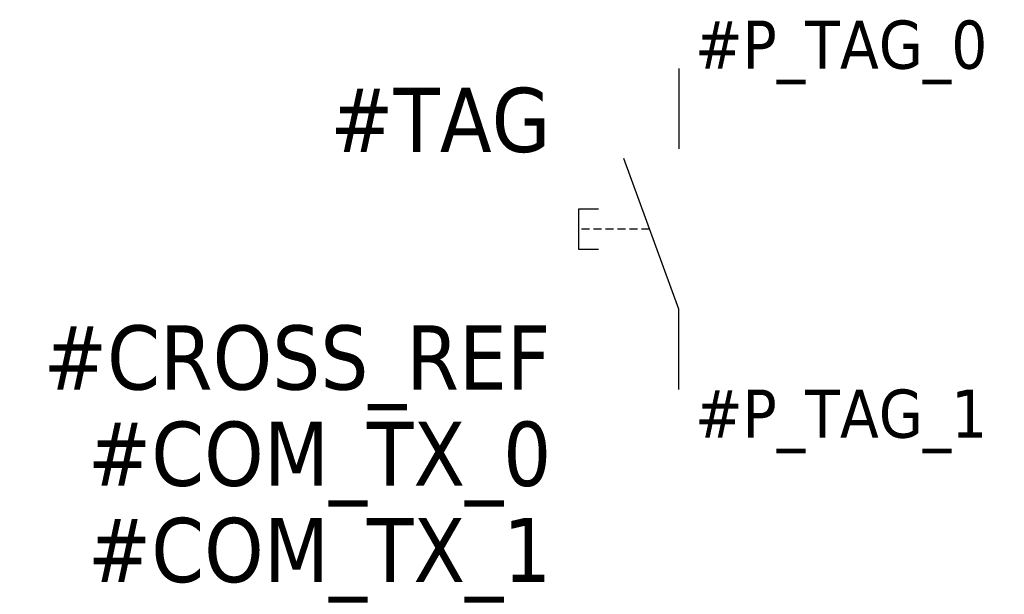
# Model space of a CAD drawing. Extents: x -20.5 to 10.1, y -16.4 to 1.5.
import ezdxf
from ezdxf.enums import TextEntityAlignment as Align

# ---------------------------------------------------------------- set-up
doc = ezdxf.new("R2010")
doc.units = 0
doc.header["$LTSCALE"] = 10
doc.linetypes.add('CONTINU', pattern=[0])
doc.linetypes.add('TIRET', pattern=[0.75, 0.5, -0.25])
doc.layers.get('0').update_dxf_attribs({"linetype": 'CONTINUOUS'})
doc.styles.add('TAHOMA_STANDARD', font='txt')

msp = doc.modelspace()

# ---------------------------------------------------------------- linework, layer by layer
at = {"color": 0, "linetype": 'CONTINU'}
for p, q in [((0, 0), (0, -2.5)), ((0, -7.5), (-1.71, -2.802)), ((0, -10), (0, -7.5))]:
    msp.add_line(p, q, dxfattribs=at)
at = {"linetype": 'CONTINU'}
for p, q in [((-3.125, -4.375), (-3.125, -5.625)), ((-2.5, -4.375), (-3.125, -4.375)), ((-3.125, -5.625), (-2.5, -5.625))]:
    msp.add_line(p, q, dxfattribs=at)
at = {"linetype": 'TIRET', "ltscale": 0.05}
msp.add_line((-0.91, -5), (-3.125, -5), dxfattribs=at)

# ---------------------------------------------------------------- texts
at = {"style": 'TAHOMA_STANDARD'}
msp.add_attdef('#P_TAG_0', (0.5, 0), '', height=1.5, dxfattribs=at)
msp.add_attdef('#TAG', text='', height=2, dxfattribs=at).set_placement((-4, -2.596), align=Align.RIGHT)
at = {"linetype": 'CONTINU', "style": 'TAHOMA_STANDARD'}
msp.add_attdef('#CROSS_REF', text='', height=2, dxfattribs=at).set_placement((-4, -10), align=Align.RIGHT)
at = {"style": 'TAHOMA_STANDARD'}
msp.add_attdef('#P_TAG_1', text='', height=1.5, dxfattribs=at).set_placement((0.5, -10), align=Align.TOP_LEFT)
for tag, p in [('#COM_TX_0', (-3.972, -12)), ('#COM_TX_1', (-3.972, -15))]:
    msp.add_attdef(tag, text='', height=2, dxfattribs=at).set_placement(p, align=Align.MIDDLE_RIGHT)

doc.saveas('drawing.dxf')
